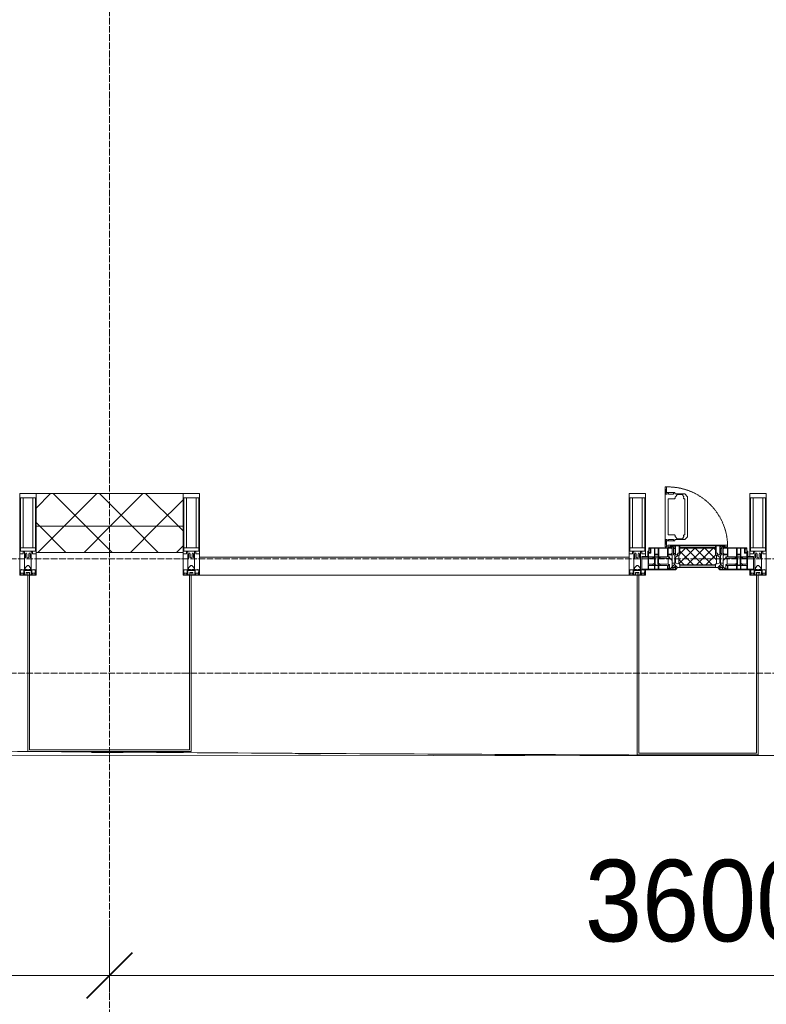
# Model space of a CAD drawing. Header units: millimetres. Extents: x 5617 to 125204, y 7718 to 237738.
# Tile 30 of 71: x 59864 to 62149, y 58536 to 61551. Entities that reach past the tile are written whole.
import ezdxf

# ---------------------------------------------------------------- set-up
doc = ezdxf.new("R2010")
doc.units = ezdxf.units.MM
for name, pattern in [('-D1-02х01', [3, 2, -1]), ('ADSK_Линия сетки', [25, 20, -2.5, 0, -2.5]), ('Линия сетки', [25, 20, -2.5, 0, -2.5])]:
    doc.linetypes.add(name, pattern=pattern)
for name, color, linetype, lineweight in [('Импосты витража', 7, 'Continuous', 18), ('Колонны', 7, 'Continuous', 18), ('Окна', 7, 'Continuous', 18), ('Оси', 7, 'Continuous', 9), ('Панели витража', 7, 'Continuous', 18), ('Размеры', 7, 'Continuous', 9), ('Размеры-100', 7, 'Continuous', 9), ('Стены разрез', 7, 'Continuous', 40), ('Стены штриховка', 7, 'Continuous', 40), ('Форма', 7, 'Continuous', 18), ('Формообразующий элемент-перекрытие', 7, 'Continuous', 18), ('Элементы узлов', 7, 'Continuous', 18)]:
    doc.layers.add(name, color=color, linetype=linetype, lineweight=lineweight)
doc.styles.add('Arial', font='arial.ttf', dxfattribs={"width": 0.9, "height": 250})
doc.dimstyles.new('Основной_2_5_мм', dxfattribs={"dimscale": 304.8, "dimtxt": 255.06485, "dimasz": 0.463911, "dimexe": 0.492126, "dimexo": 0.492126, "dimgap": 0.098425, "dimtad": 1, "dimdec": 0, "dimdsep": 46, "dimtxsty": 'Arial', "dimblk1": 'OBLIQUE', "dimblk2": 'OBLIQUE', "dimsah": 1, "dimcen": 0.09, "dimdle": 0.492126, "dimazin": 2, "dimtfac": 1, "dimtdec": 4, "dimtix": 1, "dimtmove": 0, "dimatfit": 3, "dimfxl": 1, "dimtvp": 1, "dimtolj": 1, "dimtzin": 0, "dimlwd": 20, "dimlwe": 20, "dimarcsym": 2})
pattern_1 = [(45, (0, 0), (-70.71068, 70.71068), []), (135, (0, 0), (-70.71068, -70.71068), [])]

# ---------------------------------------------------------------- blocks, each defined once
blk = doc.blocks.new('Rectangular Mullion - 50Wx250H-2623690-МКСС_K3_L26__85_950_')
at = {"layer": 'Элементы узлов', "color": 254, "lineweight": 5, "true_color": 0xcccccc}
for p, q in [((-25, 65.2), (-25, 250)), ((-25, 250), (0, 250)), ((25, 250), (0, 250)), ((25, 65.2), (25, 250)), ((-23, 237.3), (0, 237.3)), ((-23, 237.3), (-23, 73.6)), ((-14.9, 84), (-14.9, 237.3)), ((23, 237.3), (0, 237.3)), ((14.9, 84), (14.9, 237.3)), ((23, 237.3), (23, 73.6)), ((-14, 65.2), (-25, 65.2)), ((0, 84), (-23, 84)), ((-0.5, 73.6), (-23, 73.6)), ((-14, 71.3), (-14, 65.2)), ((-10, 71.3), (-14, 71.3)), ((-10, 53), (-10, 71.3)), ((-7, 65.2), (-5.9, 67.3)), ((-7, 65.2), (-7, 54.7)), ((-4.1, 67.3), (-5.9, 67.3)), ((-4.1, 67.3), (-2.9, 65.1)), ((-2.9, 65.1), (-2.9, 54.6)), ((0, 84), (23, 84)), ((0.5, 73.6), (23, 73.6)), ((4.1, 67.3), (2.9, 65.1)), ((2.9, 65.1), (2.9, 54.6)), ((4.1, 67.3), (5.9, 67.3)), ((7, 65.2), (5.9, 67.3)), ((7, 65.2), (7, 54.7)), ((10, 71.3), (14, 71.3)), ((10, 53), (10, 71.3)), ((14, 71.3), (14, 65.2)), ((14, 65.2), (25, 65.2)), ((-8.7, 53), (-10, 53)), ((-10, 53), (-10, 17)), ((-8.7, 53), (-7, 54.7)), ((-1.3, 53), (-2.9, 54.6)), ((0, 53), (-1.3, 53)), ((0, 53), (1.3, 53)), ((1.3, 53), (2.9, 54.6)), ((8.7, 53), (7, 54.7)), ((8.7, 53), (10, 53)), ((10, 53), (10, 17)), ((-23.8, 14.6), (-25, 14.2)), ((-25, 0), (-25, 14.2)), ((-22.3, 17), (-23.8, 17)), ((-23.8, 17), (-23.8, 14.6)), ((-22.5, 10.6), (-23.8, 14.6)), ((-22.5, 10.6), (-23.7, 9.9)), ((-23.7, 1.3), (-23.7, 9.9)), ((-23.7, 1.3), (-11.8, 1.3)), ((-23.2, 10.2), (-22.5, 8)), ((-22.5, 8), (-22.5, 4.5)), ((-21.3, 4.5), (-22.5, 4.5)), ((-22.3, 17), (-22.3, 16)), ((-22.3, 16), (-21.3, 16)), ((-19, 17.6), (-21.3, 16)), ((-21.3, 4.5), (-21.3, 6.5)), ((-21.3, 6.5), (-14.2, 6.5)), ((-18.4, 16.6), (-19, 17.6)), ((-7.4, 16.6), (-18.4, 16.6)), ((-14.2, 6.5), (-14.2, 4.5)), ((-13.2, 4.5), (-14.2, 4.5)), ((-13.2, 4.5), (-12.2, 7.2)), ((-12.7, 7.6), (-11.3, 11.4)), ((-12.7, 7.6), (-11.8, 6.9)), ((-12.2, 9), (-12.2, 14.8)), ((-12.2, 14.8), (0, 14.8)), ((-11.8, 1.3), (-11.8, 6.9)), ((-10.5, 11.2), (-11.3, 11.4)), ((-10.5, 1.5), (-10.5, 11.2)), ((-4.8, 1.5), (-10.5, 1.5)), ((-10, 17), (-7.5, 17)), ((-8.5, 23), (-1.5, 30)), ((-8.5, 18.5), (-8.5, 23)), ((-7.5, 18.5), (-8.5, 18.5)), ((-7.5, 17), (-7.5, 18.5)), ((-7.4, 18), (-7.4, 16.6)), ((-2.6, 18), (-7.4, 18)), ((0, 8), (-4.8, 8)), ((-4.8, 1.5), (-4.8, 8)), ((-2.6, 18), (-2.6, 16.8)), ((-2.6, 16.8), (0, 16.8)), ((-1.5, 30), (0, 30)), ((1.5, 30), (0, 30)), ((2.6, 16.8), (0, 16.8)), ((0, 14.8), (0, 16.8)), ((0, 14.8), (0, 16.8)), ((12.2, 14.8), (0, 14.8)), ((0, 0), (0, 8)), ((0, 8), (4.8, 8)), ((0, 0), (0, 8)), ((8.5, 23), (1.5, 30)), ((2.6, 18), (2.6, 16.8)), ((2.6, 18), (7.4, 18)), ((4.8, 1.5), (4.8, 8)), ((4.8, 1.5), (10.5, 1.5)), ((7.4, 18), (7.4, 16.6)), ((7.4, 16.6), (18.4, 16.6)), ((7.5, 18.5), (8.5, 18.5)), ((7.5, 17), (7.5, 18.5)), ((10, 17), (7.5, 17)), ((8.5, 18.5), (8.5, 23)), ((10.5, 11.2), (11.3, 11.4)), ((10.5, 1.5), (10.5, 11.2)), ((12.7, 7.6), (11.3, 11.4)), ((12.7, 7.6), (11.8, 6.9)), ((11.8, 1.3), (11.8, 6.9)), ((23.7, 1.3), (11.8, 1.3)), ((12.2, 9), (12.2, 14.8)), ((13.2, 4.5), (12.2, 7.2)), ((13.2, 4.5), (14.2, 4.5)), ((21.3, 6.5), (14.2, 6.5)), ((14.2, 6.5), (14.2, 4.5)), ((18.4, 16.6), (19, 17.6)), ((19, 17.6), (21.3, 16)), ((22.3, 16), (21.3, 16)), ((21.3, 4.5), (21.3, 6.5)), ((21.3, 4.5), (22.5, 4.5)), ((22.3, 17), (22.3, 16)), ((22.3, 17), (23.8, 17)), ((22.5, 10.6), (23.8, 14.6)), ((22.5, 10.6), (23.7, 9.9)), ((23.2, 10.2), (22.5, 8)), ((22.5, 8), (22.5, 4.5)), ((23.7, 1.3), (23.7, 9.9)), ((23.8, 17), (23.8, 14.6)), ((23.8, 14.6), (25, 14.2)), ((25, 0), (25, 14.2)), ((-25, 0), (0, 0)), ((25, 0), (0, 0))]:
    blk.add_line(p, q, dxfattribs=at)
for centre, start, end in [((-0.5, 73.1), 360, 90), ((0.5, 73.1), 90, 180)]:
    blk.add_arc(centre, 0.5, start, end, dxfattribs=at)
blk = doc.blocks.new('Rectangular Mullion - R_StandardFrame_50Wx250H-4646277-МКСС_K3_L26__85_950_')
at = {"layer": 'Импосты витража', "color": 254, "lineweight": 5, "true_color": 0xcccccc}
for p, q in [((-25, 0), (-25, 250)), ((-25, 250), (25, 250)), ((25, 250), (25, 0)), ((0, 0), (-25, 0)), ((25, 0), (5, 0))]:
    blk.add_line(p, q, dxfattribs=at)
blk = doc.blocks.new('Rectangular Mullion - R_StandardFrame_50Wx250H-4641129-МКСС_K3_L26__85_950_')
at = {"layer": 'Импосты витража', "color": 254, "lineweight": 5, "true_color": 0xcccccc}
for p, q in [((-25, 0), (-25, 250)), ((-25, 250), (25, 250)), ((25, 250), (25, 0)), ((-5, 0), (-25, 0)), ((25, 0), (0, 0))]:
    blk.add_line(p, q, dxfattribs=at)
blk = doc.blocks.new('A_PAN_Створка - 383мм 7_1-V41-МКСС_K3_L26__85_950_')
at = {"layer": 'Панели витража', "lineweight": 5, "true_color": 0xcccccc}
h = blk.add_hatch(dxfattribs=at)
h.set_pattern_fill('FP_14', color=254, style=0, pattern_type=2)
h.set_pattern_definition([(225, (98950, 59850), (14.1421356, -14.1421356), []), (315, (98950, 59850), (14.1421356, 14.1421356), [])])
h.paths.add_polyline_path([(15, -31.8), (-54.5, -31.8), (-54.9, -34.1), (-57.2, -36.4), (-57.2, -60.8), (-54.6, -63.4), (-53.6, -82.7), (54.6, -81.8), (54.6, -63.4), (57.2, -60.8), (57.2, -36.4), (54.9, -34.1), (54.5, -31.8)])
at = {"layer": 'Окна', "color": 254, "lineweight": 5, "true_color": 0xcccccc}
for p, q in [((-67.9, -17), (-171, -17)), ((-171, -17), (-171, -57)), ((-171, -18.5), (-153.5, -18.5)), ((-153.5, -18.5), (-152, -20)), ((-152, -20), (-152, -73.5)), ((-150.5, -17), (-150.5, -29.4)), ((-132.4, -18.6), (-150.5, -18.6)), ((-150.5, -29.4), (-132.4, -29.4)), ((-132.4, -29.4), (-132.4, -18.6)), ((-131, -18.2), (-131, -29.5)), ((-120.8, -18.2), (-131, -18.2)), ((-131, -29.5), (-120.8, -29.5)), ((-120.8, -18.2), (-120.8, -29.5)), ((-119.3, -18.6), (-92.5, -18.6)), ((-119.3, -29.4), (-119.3, -18.6)), ((-92.5, -29.4), (-119.3, -29.4)), ((-92.5, -18.6), (-92.5, -29.4)), ((-90.8, -18.5), (-90.8, -29.4)), ((-87.3, -18.5), (-90.8, -18.5)), ((-90.8, -29.4), (-85.9, -29.4)), ((-87.3, -20.4), (-87.3, -18.5)), ((-87.3, -20.4), (-87.3, -21.9)), ((-84.8, -20.4), (-87.3, -20.4)), ((-87.3, -21.9), (-85.9, -21.9)), ((-85.9, -18.2), (-85.9, -20.4)), ((-75.9, -18.2), (-85.9, -18.2)), ((-85.9, -21.9), (-85.9, -29.4)), ((-85.9, -29.4), (-85.9, -32.5)), ((-83.4, -20.4), (-84.8, -20.4)), ((-70, -33.8), (-83.4, -20.4)), ((-78, -84), (-78, -23.5)), ((-78, -23.5), (-67.9, -23.5)), ((-75.9, -21.5), (-75.9, -18.2)), ((-75.9, -21.5), (-75.9, -23.5)), ((-74.9, -21.5), (-75.9, -21.5)), ((-75.9, -23.5), (-73, -23.5)), ((-74.9, -17.9), (-74.9, -21.5)), ((-68.9, -17.9), (-74.9, -17.9)), ((-67.2, -29.3), (-73, -23.5)), ((-61.4, -23.5), (-70, -32.1)), ((-68.9, -21.5), (-68.9, -17.9)), ((-67.9, -21.5), (-68.9, -21.5)), ((-61.4, -23.5), (-67.9, -17)), ((-67.9, -17), (-67.9, -23.5)), ((-67.9, -21.5), (-67.9, -23.5)), ((-67.9, -23.5), (-64.6, -26.8)), ((-67.9, -23.5), (-64.6, -26.8)), ((-64.6, -26.8), (-67.2, -29.3)), ((-64.6, -26.8), (-61.4, -23.5)), ((61.4, -23.5), (-61.4, -23.5)), ((67.9, -17), (61.4, -23.5)), ((70, -32.1), (61.4, -23.5)), ((61.4, -23.5), (64.6, -26.8)), ((67.9, -23.5), (64.6, -26.8)), ((64.6, -26.8), (67.9, -23.5)), ((64.6, -26.8), (67.2, -29.3)), ((67.2, -29.3), (73, -23.5)), ((67.9, -23.5), (67.9, -17)), ((171, -17), (67.9, -17)), ((67.9, -21.5), (67.9, -23.5)), ((67.9, -21.5), (68.9, -21.5)), ((67.9, -23.5), (78, -23.5)), ((68.9, -17.9), (74.9, -17.9)), ((68.9, -21.5), (68.9, -17.9)), ((70, -33.8), (83.4, -20.4)), ((75.9, -23.5), (73, -23.5)), ((74.9, -17.9), (74.9, -21.5)), ((74.9, -21.5), (75.9, -21.5)), ((75.9, -18.2), (85.9, -18.2)), ((75.9, -21.5), (75.9, -18.2)), ((75.9, -21.5), (75.9, -23.5)), ((78, -23.5), (78, -84)), ((83.4, -20.4), (84.8, -20.4)), ((84.8, -20.4), (87.3, -20.4)), ((85.9, -18.2), (85.9, -20.4)), ((85.9, -21.9), (85.9, -29.4)), ((87.3, -21.9), (85.9, -21.9)), ((85.9, -29.4), (85.9, -32.5)), ((90.8, -29.4), (85.9, -29.4)), ((87.3, -18.5), (90.8, -18.5)), ((87.3, -20.4), (87.3, -18.5)), ((87.3, -20.4), (87.3, -21.9)), ((90.8, -18.5), (90.8, -29.4)), ((92.5, -18.6), (92.5, -29.4)), ((119.3, -18.6), (92.5, -18.6)), ((92.5, -29.4), (119.3, -29.4)), ((119.3, -29.4), (119.3, -18.6)), ((120.8, -18.2), (120.8, -29.5)), ((120.8, -18.2), (131, -18.2)), ((131, -29.5), (120.8, -29.5)), ((131, -18.2), (131, -29.5)), ((132.4, -18.6), (150.5, -18.6)), ((132.4, -29.4), (132.4, -18.6)), ((150.5, -29.4), (132.4, -29.4)), ((150.5, -17), (150.5, -29.4)), ((153.5, -18.5), (152, -20)), ((152, -20), (152, -73.5)), ((171, -18.5), (153.5, -18.5)), ((171, -57), (171, -17)), ((-171, -55.5), (-152, -55.5)), ((-171, -57), (-156, -57)), ((-153, -60), (-153, -73.5)), ((-150.5, -33.6), (-150.5, -68)), ((-136.3, -33.6), (-150.5, -33.6)), ((-136.4, -52.4), (-150.5, -52.4)), ((-150.5, -56.6), (-132.4, -56.6)), ((-137.2, -31), (-135.8, -35)), ((-132.5, -31), (-137.2, -31)), ((-137.2, -54.8), (-135.8, -50.8)), ((-132.5, -54.8), (-137.2, -54.8)), ((-132.1, -36.8), (-135.8, -35)), ((-132.1, -49), (-135.8, -50.8)), ((-132.5, -31.9), (-133.4, -33.7)), ((-133.4, -33.7), (-130.1, -35.3)), ((-133.4, -52), (-130.1, -50.4)), ((-132.5, -53.8), (-133.4, -52)), ((-132.5, -31.9), (-132.5, -31)), ((-132.5, -53.8), (-132.5, -54.8)), ((-132.4, -56.6), (-132.4, -82.5)), ((-132.1, -49), (-132.1, -36.8)), ((-131, -30.9), (-131, -33)), ((-120.8, -30.9), (-131, -30.9)), ((-129.4, -34.6), (-131, -33)), ((-129.4, -51.1), (-131, -52.7)), ((-131, -55.1), (-131, -52.7)), ((-120.8, -55.1), (-131, -55.1)), ((-131, -56.5), (-131, -62.6)), ((-131, -56.5), (-120.8, -56.5)), ((-130.1, -35.3), (-129.4, -34.6)), ((-130.1, -35.3), (-130.1, -50.4)), ((-130.1, -50.4), (-129.4, -51.1)), ((-122.4, -34.6), (-120.8, -33)), ((-121.7, -35.3), (-122.4, -34.6)), ((-121.7, -50.4), (-122.4, -51.1)), ((-122.4, -51.1), (-120.8, -52.7)), ((-118.4, -33.7), (-121.7, -35.3)), ((-121.7, -35.3), (-121.7, -50.4)), ((-118.4, -52), (-121.7, -50.4)), ((-120.8, -30.9), (-120.8, -33)), ((-120.8, -55.1), (-120.8, -52.7)), ((-120.8, -56.5), (-120.8, -62.6)), ((-119.7, -36.8), (-115.9, -35)), ((-119.7, -49), (-119.7, -36.8)), ((-119.7, -49), (-115.9, -50.8)), ((-119.3, -31), (-114.6, -31)), ((-119.3, -31.9), (-119.3, -31)), ((-119.3, -31.9), (-118.4, -33.7)), ((-119.3, -53.8), (-118.4, -52)), ((-119.3, -53.8), (-119.3, -54.8)), ((-119.3, -54.8), (-114.6, -54.8)), ((-119.3, -56.6), (-119.3, -82.5)), ((-92.5, -56.6), (-119.3, -56.6)), ((-114.6, -31), (-115.9, -35)), ((-114.6, -54.8), (-115.9, -50.8)), ((-94.1, -33.5), (-115.4, -33.5)), ((-94.1, -52.5), (-115.3, -52.5)), ((-89.9, -35.1), (-94.1, -33.5)), ((-89.9, -50.9), (-94.1, -52.5)), ((-92.5, -56.6), (-92.5, -82.5)), ((-90.8, -56.6), (-85.9, -56.6)), ((-90.8, -62.7), (-90.8, -56.6)), ((-89.9, -32.5), (-89.9, -35.1)), ((-85.9, -32.5), (-89.9, -32.5)), ((-89.9, -35.1), (-89.9, -50.9)), ((-89.9, -52.2), (-89.9, -50.9)), ((-89.9, -52.2), (-88.6, -53.5)), ((-85.9, -53.5), (-88.6, -53.5)), ((-85.9, -53.5), (-78, -45.6)), ((-85.9, -56.6), (-85.9, -53.5)), ((-78, -36.8), (-70, -36.8)), ((-78, -45.6), (-78, -36.8)), ((-70, -32.1), (-70, -62.5)), ((-70, -36.8), (-70, -33.8)), ((70, -62.5), (70, -32.1)), ((70, -36.8), (70, -33.8)), ((78, -36.8), (70, -36.8)), ((78, -45.6), (78, -36.8)), ((85.9, -53.5), (78, -45.6)), ((85.9, -32.5), (89.9, -32.5)), ((85.9, -53.5), (88.6, -53.5)), ((85.9, -56.6), (85.9, -53.5)), ((90.8, -56.6), (85.9, -56.6)), ((89.9, -52.2), (88.6, -53.5)), ((89.9, -32.5), (89.9, -35.1)), ((89.9, -35.1), (94.1, -33.5)), ((89.9, -35.1), (89.9, -50.9)), ((89.9, -50.9), (94.1, -52.5)), ((89.9, -52.2), (89.9, -50.9)), ((90.8, -62.7), (90.8, -56.6)), ((92.5, -56.6), (119.3, -56.6)), ((92.5, -56.6), (92.5, -82.5)), ((94.1, -33.5), (115.4, -33.5)), ((94.1, -52.5), (115.3, -52.5)), ((114.6, -31), (115.9, -35)), ((119.3, -31), (114.6, -31)), ((114.6, -54.8), (115.9, -50.8)), ((119.3, -54.8), (114.6, -54.8)), ((119.7, -36.8), (115.9, -35)), ((119.7, -49), (115.9, -50.8)), ((119.3, -31.9), (118.4, -33.7)), ((118.4, -33.7), (121.7, -35.3)), ((118.4, -52), (121.7, -50.4)), ((119.3, -53.8), (118.4, -52)), ((119.3, -31.9), (119.3, -31)), ((119.3, -53.8), (119.3, -54.8)), ((119.3, -56.6), (119.3, -82.5)), ((119.7, -49), (119.7, -36.8)), ((120.8, -30.9), (120.8, -33)), ((120.8, -30.9), (131, -30.9)), ((122.4, -34.6), (120.8, -33)), ((122.4, -51.1), (120.8, -52.7)), ((120.8, -55.1), (120.8, -52.7)), ((120.8, -55.1), (131, -55.1)), ((120.8, -56.5), (120.8, -62.6)), ((131, -56.5), (120.8, -56.5)), ((121.7, -35.3), (122.4, -34.6)), ((121.7, -35.3), (121.7, -50.4)), ((121.7, -50.4), (122.4, -51.1)), ((129.4, -34.6), (131, -33)), ((130.1, -35.3), (129.4, -34.6)), ((130.1, -50.4), (129.4, -51.1)), ((129.4, -51.1), (131, -52.7)), ((133.4, -33.7), (130.1, -35.3)), ((130.1, -35.3), (130.1, -50.4)), ((133.4, -52), (130.1, -50.4)), ((131, -30.9), (131, -33)), ((131, -55.1), (131, -52.7)), ((131, -56.5), (131, -62.6)), ((132.1, -36.8), (135.8, -35)), ((132.1, -49), (132.1, -36.8)), ((132.1, -49), (135.8, -50.8)), ((150.5, -56.6), (132.4, -56.6)), ((132.4, -56.6), (132.4, -82.5)), ((132.5, -31), (137.2, -31)), ((132.5, -31.9), (132.5, -31)), ((132.5, -31.9), (133.4, -33.7)), ((132.5, -53.8), (133.4, -52)), ((132.5, -53.8), (132.5, -54.8)), ((132.5, -54.8), (137.2, -54.8)), ((137.2, -31), (135.8, -35)), ((137.2, -54.8), (135.8, -50.8)), ((136.3, -33.6), (150.5, -33.6)), ((136.4, -52.4), (150.5, -52.4)), ((150.5, -33.6), (150.5, -68)), ((171, -55.5), (152, -55.5)), ((153, -73.5), (153, -60)), ((156, -57), (171, -57)), ((-153, -73.5), (-150, -73.5)), ((-150.5, -68), (-143.5, -68)), ((-150.5, -69.5), (-150.5, -73.5)), ((-145, -69.5), (-150.5, -69.5)), ((-150, -73.5), (-150, -84)), ((-150, -84), (-78, -84)), ((-148.5, -81), (-148.5, -82.5)), ((-143.5, -81), (-148.5, -81)), ((-148.5, -82.5), (-132.4, -82.5)), ((-145, -69.5), (-145, -79.5)), ((-143.5, -68), (-143.5, -81)), ((-120.8, -62.6), (-131, -62.6)), ((-131, -64.6), (-120.8, -64.6)), ((-131, -82.5), (-131, -64.6)), ((-131, -82.5), (-120.8, -82.5)), ((-120.8, -82.5), (-120.8, -64.6)), ((-119.3, -82.5), (-92.5, -82.5)), ((-73.9, -87.5), (-91.5, -87.5)), ((-91.5, -87.5), (-91.5, -92)), ((-80.4, -62.7), (-90.8, -62.7)), ((-90.8, -64.6), (-90.8, -82.5)), ((-80.1, -64.6), (-90.8, -64.6)), ((-90.8, -82.5), (-79.5, -82.5)), ((-78, -84), (-85, -84)), ((-85, -84), (-85, -87.5)), ((-85, -87.5), (-78, -87.5)), ((-80.4, -61.1), (-80.4, -62.7)), ((-78, -61.1), (-80.4, -61.1)), ((-80.1, -66.1), (-80.1, -64.6)), ((-78, -66.1), (-80.1, -66.1)), ((-79.5, -80.6), (-78, -80.6)), ((-79.5, -82.5), (-79.5, -80.6)), ((-78, -66.1), (-78, -61.1)), ((-78, -87.5), (-78, -84)), ((-70, -62.5), (-73.9, -62.5)), ((-73.9, -62.5), (-73.9, -87.5)), ((73.9, -62.5), (70, -62.5)), ((73.9, -87.5), (73.9, -62.5)), ((91.5, -87.5), (73.9, -87.5)), ((78, -61.1), (80.4, -61.1)), ((78, -66.1), (78, -61.1)), ((78, -66.1), (80.1, -66.1)), ((79.5, -80.6), (78, -80.6)), ((78, -87.5), (78, -84)), ((78, -84), (85, -84)), ((78, -84), (150, -84)), ((85, -87.5), (78, -87.5)), ((79.5, -82.5), (79.5, -80.6)), ((90.8, -82.5), (79.5, -82.5)), ((80.1, -64.6), (90.8, -64.6)), ((80.1, -66.1), (80.1, -64.6)), ((80.4, -61.1), (80.4, -62.7)), ((80.4, -62.7), (90.8, -62.7)), ((85, -84), (85, -87.5)), ((90.8, -64.6), (90.8, -82.5)), ((91.5, -92), (91.5, -87.5)), ((119.3, -82.5), (92.5, -82.5)), ((120.8, -62.6), (131, -62.6)), ((120.8, -82.5), (120.8, -64.6)), ((131, -64.6), (120.8, -64.6)), ((131, -82.5), (120.8, -82.5)), ((131, -82.5), (131, -64.6)), ((148.5, -82.5), (132.4, -82.5)), ((143.5, -68), (143.5, -81)), ((150.5, -68), (143.5, -68)), ((143.5, -81), (148.5, -81)), ((145, -69.5), (150.5, -69.5)), ((145, -69.5), (145, -79.5)), ((148.5, -81), (148.5, -82.5)), ((150, -84), (150, -73.5)), ((150, -73.5), (153, -73.5)), ((150.5, -69.5), (150.5, -73.5)), ((-91.5, -92), (91.5, -92))]:
    blk.add_line(p, q, dxfattribs=at)
at = {"layer": 'Окна', "color": 7, "lineweight": 5, "true_color": 0xf4f4f4}
for p, q in [((95.1, -87.5), (95.1, -105.1)), ((99.6, -87.5), (95.1, -87.5)), ((99.6, -270.5), (99.6, -87.5)), ((39.7, -109), (31.1, -117.6)), ((31.1, -117.6), (31.1, -240.4)), ((70.1, -109), (39.7, -109)), ((45, -113.3), (42.3, -118.2)), ((42.3, -118.2), (43.5, -121.7)), ((45.9, -111.2), (45, -113.3)), ((63.3, -111.2), (45.9, -111.2)), ((64.1, -113), (63.3, -111.2)), ((64.1, -113), (66.7, -117)), ((66.7, -117), (68.6, -118.3)), ((68.6, -118.3), (68.6, -121.6)), ((70.1, -105.1), (70.1, -109)), ((95.1, -105.1), (70.1, -105.1)), ((74.1, -109.6), (74.1, -105.1)), ((89.1, -109.6), (74.1, -109.6)), ((89.1, -105.1), (89.1, -109.6)), ((93.1, -109.6), (93.1, -105.1)), ((97.9, -109.6), (93.1, -109.6)), ((97.9, -95.6), (95.1, -95.6)), ((97.9, -95.6), (97.9, -109.6)), ((41.4, -123.8), (39.1, -124.2)), ((39.1, -179), (39.1, -124.2)), ((41.4, -123.8), (43.5, -121.7)), ((68.6, -121.6), (71.1, -124.1)), ((71.1, -124.1), (89.5, -124.1)), ((89.5, -124.1), (90.6, -125.2)), ((90.6, -125.2), (90.6, -232.8)), ((39.1, -179), (39.1, -233.8)), ((39.7, -249), (31.1, -240.4)), ((41.4, -234.2), (39.1, -233.8)), ((41.4, -234.2), (43.5, -236.3)), ((42.3, -239.8), (43.5, -236.3)), ((45, -244.7), (42.3, -239.8)), ((64.1, -245), (66.7, -241)), ((66.7, -241), (68.6, -239.7)), ((68.6, -236.4), (71.1, -233.9)), ((68.6, -239.7), (68.6, -236.4)), ((71.1, -233.9), (89.5, -233.9)), ((89.5, -233.9), (90.6, -232.8)), ((70.1, -249), (39.7, -249)), ((45.9, -246.8), (45, -244.7)), ((63.3, -246.8), (45.9, -246.8)), ((64.1, -245), (63.3, -246.8)), ((70.1, -252.9), (70.1, -249)), ((95.1, -252.9), (70.1, -252.9)), ((74.1, -248.4), (74.1, -252.9)), ((89.1, -248.4), (74.1, -248.4)), ((89.1, -252.9), (89.1, -248.4)), ((93.1, -248.4), (93.1, -252.9)), ((97.9, -248.4), (93.1, -248.4)), ((95.1, -270.5), (95.1, -252.9)), ((97.9, -262.4), (95.1, -262.4)), ((99.6, -270.5), (95.1, -270.5)), ((97.9, -262.4), (97.9, -248.4))]:
    blk.add_line(p, q, dxfattribs=at)
at = {"layer": 'Окна', "color": 254, "lineweight": 5, "true_color": 0xcccccc}
for centre, start, end in [((-156, -60), 0, 90), ((156, -60), 90, 180)]:
    blk.add_arc(centre, 3, start, end, dxfattribs=at)
at = {"layer": 'Окна', "color": 254, "linetype": '-D1-02х01', "lineweight": 5, "true_color": 0xcccccc}
blk.add_arc((91.4, -87.5), 183, 181.4091, 271.1445, dxfattribs=at)
at = {"layer": 'Элементы узлов', "color": 254, "lineweight": 5, "true_color": 0xcccccc}
for p, q in [((-70, -32.1), (-61.4, -23.5)), ((61.4, -23.5), (-61.4, -23.5)), ((-54.9, -25.8), (-53.9, -24.8)), ((-54.9, -29.5), (-54.9, -25.8)), ((-53.9, -30.5), (-54.9, -29.5)), ((-53.9, -24.8), (53.9, -24.8)), ((54.9, -25.8), (53.9, -24.8)), ((53.9, -30.5), (54.9, -29.5)), ((54.9, -29.5), (54.9, -25.8)), ((70, -32.1), (61.4, -23.5)), ((-70, -62.5), (-70, -32.1)), ((-67.8, -38.3), (-65.7, -37.4)), ((-67.8, -55.7), (-67.8, -38.3)), ((-66, -56.5), (-67.8, -55.7)), ((-66, -56.5), (-62, -59.1)), ((-65.7, -37.4), (-60.8, -34.7)), ((-62, -59.1), (-60.7, -61)), ((-60.8, -34.7), (-57.3, -35.9)), ((-55.2, -33.8), (-57.3, -35.9)), ((-54.9, -34.1), (-57.2, -36.4)), ((-57.2, -36.4), (-57.2, -60.8)), ((-55.2, -33.8), (-54.8, -31.5)), ((-54.5, -31.8), (-54.9, -34.1)), ((0, -31.5), (-54.8, -31.5)), ((54.5, -31.8), (-54.5, -31.8)), ((53.9, -30.5), (-53.9, -30.5)), ((0, -31.5), (54.8, -31.5)), ((54.9, -34.1), (54.5, -31.8)), ((55.2, -33.8), (54.8, -31.5)), ((57.2, -36.4), (54.9, -34.1)), ((55.2, -33.8), (57.3, -35.9)), ((57.2, -60.8), (57.2, -36.4)), ((60.8, -34.7), (57.3, -35.9)), ((62, -59.1), (60.7, -61)), ((65.7, -37.4), (60.8, -34.7)), ((66, -56.5), (62, -59.1)), ((67.8, -38.3), (65.7, -37.4)), ((66, -56.5), (67.8, -55.7)), ((67.8, -55.7), (67.8, -38.3)), ((70, -62.5), (70, -32.1)), ((-91.5, -87.5), (-73.9, -87.5)), ((-91.5, -92), (-91.5, -87.5)), ((-83.4, -90.3), (-83.4, -87.5)), ((-83.4, -90.3), (-69.4, -90.3)), ((-73.9, -62.5), (-70, -62.5)), ((-73.9, -87.5), (-73.9, -62.5)), ((-69.4, -66.5), (-73.9, -66.5)), ((-73.9, -81.5), (-69.4, -81.5)), ((-69.4, -85.5), (-73.9, -85.5)), ((-69.4, -81.5), (-69.4, -66.5)), ((-69.4, -90.3), (-69.4, -85.5)), ((-61.7, -62.5), (-67.9, -62.5)), ((-67.9, -62.5), (-67.9, -89.3)), ((-67.9, -89.3), (-66.9, -90.3)), ((-66.9, -90.3), (-57.4, -90.3)), ((-61.7, -64.9), (-61.7, -62.5)), ((-60.1, -67.7), (-61.7, -64.9)), ((-60.7, -61), (-57.4, -61)), ((-56.4, -67.7), (-60.1, -67.7)), ((-57.4, -61), (-54.9, -63.5)), ((-57.4, -90.3), (-56.4, -89.4)), ((-57.2, -60.8), (-54.6, -63.4)), ((-56.4, -89.4), (-56.4, -67.7)), ((-54.9, -63.5), (-54.9, -81.9)), ((-54.9, -81.9), (-53.8, -83)), ((-54.9, -85.6), (-53.9, -84.6)), ((-54.9, -89.3), (-54.9, -85.6)), ((-53.9, -90.3), (-54.9, -89.3)), ((-54.6, -63.4), (-54.6, -81.8)), ((-54.6, -81.8), (-53.6, -82.7)), ((-53.9, -84.6), (53.9, -84.6)), ((53.9, -90.3), (-53.9, -90.3)), ((53.8, -83), (-53.8, -83)), ((-53.6, -82.7), (53.6, -82.7)), ((53.6, -82.7), (54.6, -81.8)), ((54.9, -81.9), (53.8, -83)), ((54.9, -85.6), (53.9, -84.6)), ((53.9, -90.3), (54.9, -89.3)), ((54.6, -63.4), (57.2, -60.8)), ((54.6, -81.8), (54.6, -63.4)), ((57.4, -61), (54.9, -63.5)), ((54.9, -63.5), (54.9, -81.9)), ((54.9, -89.3), (54.9, -85.6)), ((56.4, -67.7), (60.1, -67.7)), ((56.4, -89.4), (56.4, -67.7)), ((57.4, -90.3), (56.4, -89.4)), ((60.7, -61), (57.4, -61)), ((66.9, -90.3), (57.4, -90.3)), ((60.1, -67.7), (61.7, -64.9)), ((61.7, -62.5), (67.9, -62.5)), ((61.7, -64.9), (61.7, -62.5)), ((67.9, -89.3), (66.9, -90.3)), ((67.9, -62.5), (67.9, -89.3)), ((69.4, -66.5), (73.9, -66.5)), ((69.4, -81.5), (69.4, -66.5)), ((73.9, -81.5), (69.4, -81.5)), ((69.4, -85.5), (73.9, -85.5)), ((69.4, -90.3), (69.4, -85.5)), ((83.4, -90.3), (69.4, -90.3)), ((73.9, -62.5), (70, -62.5)), ((73.9, -87.5), (73.9, -62.5)), ((91.5, -87.5), (73.9, -87.5)), ((83.4, -90.3), (83.4, -87.5)), ((91.5, -92), (91.5, -87.5)), ((-91.5, -92), (91.5, -92))]:
    blk.add_line(p, q, dxfattribs=at)
blk = doc.blocks.new('System Panel - A_PAN_Glass-6437755-МКСС_K3_L26__85_950_')
at = {"layer": 'Панели витража', "color": 254, "lineweight": 5, "true_color": 0xcccccc}
for p, q in [((657.5, 0), (-657.5, 0)), ((-657.5, 0), (-657.5, -55)), ((657.5, -55), (657.5, 0)), ((-657.5, -55), (657.5, -55))]:
    blk.add_line(p, q, dxfattribs=at)
blk = doc.blocks.new('Rectangular Mullion - R_StandardFrame_50Wx250H-V33-МКСС_K3_L26__85_950_')
at = {"layer": 'Импосты витража', "color": 254, "lineweight": 5, "true_color": 0xcccccc}
for p, q in [((-25, 0), (-25, 250)), ((-25, 250), (25, 250)), ((25, 250), (25, 57)), ((0, 0), (-25, 0)), ((25, 0), (5, 0)), ((25, 17), (25, 0))]:
    blk.add_line(p, q, dxfattribs=at)
blk = doc.blocks.new('Rectangular Mullion - R_StandardFrame_50Wx250H-V34-МКСС_K3_L26__85_950_')
at = {"layer": 'Импосты витража', "color": 254, "lineweight": 5, "true_color": 0xcccccc}
for p, q in [((-25, 57), (-25, 250)), ((-25, 250), (25, 250)), ((25, 250), (25, 0)), ((-25, 0), (-25, 17)), ((-5, 0), (-25, 0)), ((25, 0), (0, 0))]:
    blk.add_line(p, q, dxfattribs=at)
blk = doc.blocks.new('A_SLK_PAN_Type1 - Прямой тип панели-5878872-МКСС_K3_L26__85_950_')
at = {"layer": 'Колонны', "color": 254, "lineweight": 5, "true_color": 0xcccccc}
for p, q in [((-245, 0), (-250, 0)), ((-250, 0), (-250, -540)), ((-245, -535), (-245, 0)), ((245, 0), (245, -535)), ((250, 0), (245, 0)), ((250, -540), (250, 0)), ((-250, -540), (250, -540)), ((245, -535), (-245, -535))]:
    blk.add_line(p, q, dxfattribs=at)
blk = doc.blocks.new('A_SLK_PAN_Type1 - Прямой тип панели с перфорацией Ф1_1-6627195-МКСС_K3_L26__85_950_')
at = {"layer": 'Колонны', "color": 254, "lineweight": 5, "true_color": 0xcccccc}
for p, q in [((-180, 0), (-185, 0)), ((-185, 0), (-185, -550)), ((-180, -545), (-180, 0)), ((180, 0), (180, -545)), ((185, 0), (180, 0)), ((185, -550), (185, 0)), ((-185, -550), (185, -550)), ((180, -545), (-180, -545))]:
    blk.add_line(p, q, dxfattribs=at)
blk = doc.blocks.new('135_SLK_K3_AR_FCD_rvt-1-МКСС_K3_L26__85_950_')
at = {"layer": 'Стены разрез', "lineweight": 5, "true_color": 0xcccccc}
h = blk.add_hatch(dxfattribs=at)
h.set_pattern_fill('FP_5', color=254, style=0, pattern_type=2)
h.set_pattern_definition(pattern_1)
h.paths.add_polyline_path([(97375, 60000), (97375, 60100), (96925, 60100), (96925, 60000)])
h = blk.add_hatch(dxfattribs=at)
h.set_pattern_fill('FP_5', color=254, style=0, pattern_type=2)
h.set_pattern_definition(pattern_1)
h.paths.add_polyline_path([(97375, 59920), (97375, 60000), (96925, 60000), (96925, 59920)])
at = {"layer": 'Стены разрез', "color": 254, "lineweight": 9, "true_color": 0xcccccc}
for p, q in [((97375, 60100), (96925, 60100)), ((96925, 60100), (96925, 59920)), ((97375, 59920), (97375, 60100)), ((96925, 59920), (97375, 59920))]:
    blk.add_line(p, q, dxfattribs=at)
at = {"layer": 'Стены штриховка', "color": 254, "lineweight": 9, "true_color": 0xcccccc}
blk.add_line((96925, 60000), (97375, 60000), dxfattribs=at)
at = {"layer": 'Форма', "color": 254, "lineweight": 5, "true_color": 0xcccccc, "flags": 128}
blk.add_lwpolyline([(86061.9, 59298.7), (98142, 59297.5), (100095.3, 59296.7)], dxfattribs=at)
at = {"layer": 'Форма', "color": 254, "lineweight": 9, "true_color": 0xcccccc}
for points, knots in [([(96961.1, 59309.9), (97404, 59306.5), (98646.7, 59298.6), (100689.2, 59294.4), (103088.6, 59304.5), (105487.9, 59327.2), (107887, 59361), (109686.3, 59393.3), (110885.7, 59417.5), (111385.5, 59427.9), (111785.3, 59436.5), (112085.2, 59443.1), (112385, 59449.8), (112634.9, 59455.5), (112834.8, 59460.1), (112984.7, 59463.5), (113134.6, 59467), (113284.6, 59470.5), (113434.5, 59474.1), (113584.4, 59477.7), (113734.3, 59481.3), (113884.2, 59484.9), (114034.2, 59488.5), (114184.1, 59492.2), (114334, 59495.9), (114483.9, 59499.6), (114633.9, 59503.4), (114783.7, 59507.1), (114933.6, 59510.9), (115083.6, 59514.7), (115233.5, 59518.6), (115383.4, 59522.4), (115533.3, 59526.3), (115683.2, 59530.2), (115833.2, 59534.1), (115983, 59538.1), (116132.9, 59542), (116282.9, 59546), (116432.8, 59550), (116582.7, 59554), (116732.5, 59558), (116882.5, 59562.1), (117032.4, 59566.1), (117182.3, 59570.2), (117332.1, 59574.3), (117482.1, 59578.4), (117632.1, 59582.6), (117781.9, 59586.7), (117931.7, 59590.8), (118081.7, 59595), (118231.7, 59599.2), (118381.5, 59603.4), (118531.3, 59607.6), (118656.3, 59611.1), (118756.4, 59613.9), (118856.3, 59616.7), (118981.1, 59620.2), (119106, 59623.7), (119205.9, 59626.5), (119281, 59628.7), (119356, 59630.8), (119456, 59633.6), (119580.7, 59637.1), (119705.5, 59640.6), (119805.5, 59643.5), (119880.6, 59645.6), (119955.7, 59647.7), (120055.6, 59650.5), (120180.3, 59654), (120305, 59657.5), (120405, 59660.3), (120480.2, 59662.4), (120555.4, 59664.5), (120630.3, 59666.6), (120705.1, 59668.7), (120779.8, 59670.8), (120854.6, 59672.8), (120929.5, 59674.9), (120992, 59676.6), (121042.2, 59678), (121079.8, 59679), (121117.5, 59680.1), (121167.5, 59681.4), (121229.9, 59683.1), (121304.6, 59685.2), (121379.2, 59687.2), (121453.9, 59689.2), (121528.8, 59691.2), (121591.4, 59692.8), (121641.6, 59694.2), (121679.5, 59695.2), (121717.2, 59696.1), (121767.3, 59697.4), (121829.5, 59699.1), (121903.8, 59701), (121978.1, 59702.9), (122052.6, 59704.7), (122114.9, 59706.3), (122165.1, 59707.5), (122202.9, 59708.4), (122234.6, 59709.2), (122260, 59709.8), (122279.1, 59710.3), (122298.2, 59710.7), (122323.3, 59711.3), (122354.5, 59712), (122391.4, 59712.9), (122440.2, 59714), (122500.7, 59715.4), (122573.5, 59717), (122647.1, 59718.6), (122722.1, 59720.2), (122786.3, 59721.5), (122838.8, 59722.5), (122878.8, 59723.3), (122919.1, 59724), (122972.8, 59725), (123039.6, 59726.1), (123118.9, 59727.3), (123222.6, 59728.6), (123346.9, 59729.9), (123436.9, 59730.1), (123478.6, 59730)], [-0.5526885, -0.5526885, -0.5526885, -0.5526885, -0.525, -0.475, -0.425, -0.375, -0.325, -0.275, -0.2625, -0.25, -0.24375, -0.2375, -0.23125, -0.225, -0.221875, -0.21875, -0.215625, -0.2125, -0.209375, -0.20625, -0.203125, -0.2, -0.196875, -0.19375, -0.190625, -0.1875, -0.184375, -0.18125, -0.178125, -0.175, -0.171875, -0.16875, -0.165625, -0.1625, -0.159375, -0.15625, -0.153125, -0.15, -0.146875, -0.14375, -0.140625, -0.1375, -0.134375, -0.13125, -0.128125, -0.125, -0.121875, -0.11875, -0.115625, -0.1125, -0.109375, -0.10625, -0.103125, -0.1, -0.0984375, -0.096875, -0.09375, -0.090625, -0.0890625, -0.0875, -0.0859375, -0.084375, -0.08125, -0.078125, -0.0765625, -0.075, -0.0734375, -0.071875, -0.06875, -0.065625, -0.0640625, -0.0625, -0.0609375, -0.059375, -0.0578125, -0.05625, -0.0546875, -0.053125, -0.0515625, -0.0507812, -0.05, -0.0492188, -0.0484375, -0.046875, -0.0453125, -0.04375, -0.0421875, -0.040625, -0.0390625, -0.0382813, -0.0375, -0.0367187, -0.0359375, -0.034375, -0.0328125, -0.03125, -0.0296875, -0.028125, -0.0273438, -0.0265625, -0.0257812, -0.0253906, -0.025, -0.0246094, -0.0242188, -0.0234375, -0.0226562, -0.021875, -0.0203125, -0.01875, -0.0171875, -0.015625, -0.0140625, -0.0132812, -0.0125, -0.0117188, -0.0109375, -0.009375, -0.0078125, -0.00625, -0.003125, 0, 0, 0, 0]), ([(93423.1, 59350), (94245.5, 59337.9), (95404.5, 59323.5), (96563.5, 59313.1), (96900, 59310.4)], [-0.6264204, -0.6264204, -0.6264204, -0.6264204, -0.575, -0.55396144, -0.55396144, -0.55396144, -0.55396144])]:
    blk.add_open_spline(points, degree=3, knots=knots, dxfattribs=at)
at = {"layer": 'Формообразующий элемент-перекрытие', "color": 254, "lineweight": 5, "true_color": 0xcccccc}
for points in [[(97191.3, 59306.9), (97159.1, 59307.1), (97126.8, 59307.3), (97094.5, 59307.6)], [(97795.6, 59303.1), (97769.9, 59303.3), (97744.2, 59303.4), (97718.4, 59303.6)], [(99032.9, 59298.1), (99000.7, 59298.2), (98968.6, 59298.3), (98936.4, 59298.4)]]:
    blk.add_open_spline(points, degree=3, dxfattribs=at)
blk.add_open_spline([(98421.3, 59300.1), (98404.3, 59300.2), (98373.6, 59300.3), (98342.8, 59300.5), (98329.1, 59300.5)], degree=3, knots=[0.518407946, 0.518407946, 0.518407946, 0.518407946, 0.519480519, 0.520345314, 0.520345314, 0.520345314, 0.520345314], dxfattribs=at)
at = {"layer": 'Импосты витража', "color": 254, "lineweight": 5, "true_color": 0xcccccc, "extrusion": (0, 0, -1)}
for name, p in [('Rectangular Mullion - 50Wx250H-2623690-МКСС_K3_L26__85_950_', (-96900, 59850)), ('Rectangular Mullion - R_StandardFrame_50Wx250H-4641129-МКСС_K3_L26__85_950_', (-96900, 59850)), ('Rectangular Mullion - 50Wx250H-2623690-МКСС_K3_L26__85_950_', (-97400, 59850)), ('Rectangular Mullion - R_StandardFrame_50Wx250H-4646277-МКСС_K3_L26__85_950_', (-97400, 59850)), ('Rectangular Mullion - 50Wx250H-2623690-МКСС_K3_L26__85_950_', (-98765, 59850)), ('Rectangular Mullion - R_StandardFrame_50Wx250H-V34-МКСС_K3_L26__85_950_', (-98765, 59850)), ('Rectangular Mullion - 50Wx250H-2623690-МКСС_K3_L26__85_950_', (-99135, 59850)), ('Rectangular Mullion - R_StandardFrame_50Wx250H-V33-МКСС_K3_L26__85_950_', (-99135, 59850))]:
    blk.add_blockref(name, p, dxfattribs=at)
at = {"layer": 'Колонны', "color": 254, "lineweight": 5, "true_color": 0xcccccc}
for name, p in [('A_SLK_PAN_Type1 - Прямой тип панели-5878872-МКСС_K3_L26__85_950_', (97150, 59850)), ('A_SLK_PAN_Type1 - Прямой тип панели с перфорацией Ф1_1-6627195-МКСС_K3_L26__85_950_', (98950, 59850))]:
    blk.add_blockref(name, p, dxfattribs=at)
at = {"layer": 'Панели витража', "color": 254, "lineweight": 5, "true_color": 0xcccccc, "rotation": 180}
for name, p in [('A_PAN_Створка - 383мм 7_1-V41-МКСС_K3_L26__85_950_', (98950, 59850)), ('System Panel - A_PAN_Glass-6437755-МКСС_K3_L26__85_950_', (98082.5, 59850))]:
    blk.add_blockref(name, p, dxfattribs=at)
blk = doc.blocks.new('DIMBLOCK19-МКСС_K3_L26__85_950_')
at = {"layer": 'Размеры-100', "lineweight": 20, "transparency": 16777216}
for p, q in [((58139.2, 58624.2), (58139.2, 58774.2)), ((60139.2, 58624.2), (60139.2, 58774.2)), ((58139.2, 58624.2), (60139.2, 58624.2)), ((58139.2, 58624.2), (58139.2, 58574.1)), ((60139.2, 58624.2), (60139.2, 58574.1))]:
    blk.add_line(p, q, dxfattribs=at)
at = {"layer": 'Размеры-100', "lineweight": 40, "transparency": 16777216}
for p, q in [((58139.2, 58624.2), (58209.9, 58694.9)), ((60139.2, 58624.2), (60209.9, 58694.9)), ((58139.2, 58624.2), (58068.5, 58553.5)), ((60139.2, 58624.2), (60068.5, 58553.5))]:
    blk.add_line(p, q, dxfattribs=at)
at = {"layer": 'Размеры-100', "color": 0, "lineweight": 20, "transparency": 16777216, "insert": (58793.9, 58978.7), "char_height": 250, "width": 828.765, "attachment_point": 1, "line_spacing_factor": 0.941778, "style": 'Arial'}
blk.add_mtext('2000', dxfattribs=at)
blk = doc.blocks.new('_Oblique')
at = {"color": 0, "linetype": 'ByBlock', "lineweight": -2}
blk.add_line((-0.5, -0.5), (0.5, 0.5), dxfattribs=at)
blk = doc.blocks.new('DIMBLOCK20-МКСС_K3_L26__85_950_')
at = {"layer": 'Размеры-100', "lineweight": 20, "transparency": 16777216}
for p, q in [((60139.2, 58624.2), (60139.2, 58774.2)), ((63739.2, 58624.2), (63739.2, 58774.2)), ((60139.2, 58624.2), (63739.2, 58624.2)), ((60139.2, 58624.2), (60139.2, 58574.1)), ((63739.2, 58624.2), (63739.2, 58574.1))]:
    blk.add_line(p, q, dxfattribs=at)
at = {"layer": 'Размеры-100', "lineweight": 40, "transparency": 16777216}
for p, q in [((60139.2, 58624.2), (60209.9, 58694.9)), ((63739.2, 58624.2), (63809.9, 58694.9)), ((60139.2, 58624.2), (60068.5, 58553.5)), ((63739.2, 58624.2), (63668.5, 58553.5))]:
    blk.add_line(p, q, dxfattribs=at)
at = {"layer": 'Размеры-100', "color": 0, "lineweight": 20, "transparency": 16777216, "insert": (61593.9, 58978.7), "char_height": 250, "width": 828.765, "attachment_point": 1, "line_spacing_factor": 0.941778, "style": 'Arial'}
blk.add_mtext('3600', dxfattribs=at)

msp = doc.modelspace()

# ---------------------------------------------------------------- linework, layer by layer
at = {"layer": 'Оси', "linetype": 'Линия сетки'}
msp.add_line((60139.2, 55989.9), (60139.2, 77400), dxfattribs=at)
at = {"layer": 'Оси', "linetype": 'ADSK_Линия сетки'}
for p, q in [((87439.2, 59900), (28238.8, 59900)), ((87439.2, 59550), (26968.8, 59550))]:
    msp.add_line(p, q, dxfattribs=at)

# ---------------------------------------------------------------- block references
at = {"lineweight": 5}
msp.add_blockref('135_SLK_K3_AR_FCD_rvt-1-МКСС_K3_L26__85_950_', (-37010.8, 0), dxfattribs=at)

# ---------------------------------------------------------------- dimensions: what is measured, and where the dimension line sits
at = {"layer": 'Размеры', "lineweight": 20}
for base, p1, p2, override, picture, middle in [((60139.2, 58624.2), (58139.2, 58724.1), (60139.2, 58724.1), {"dimpost": '<>', "dimfxl": 2000}, 'DIMBLOCK19-МКСС_K3_L26__85_950_', (59139.2, 58781.8)), ((63739.2, 58624.2), (60139.2, 58724.1), (63739.2, 58724.1), {"dimpost": '<>', "dimfxl": 3600}, 'DIMBLOCK20-МКСС_K3_L26__85_950_', (61939.2, 58781.9))]:
    dim = msp.add_linear_dim(base=base, p1=p1, p2=p2, dimstyle='Основной_2_5_мм', override=override, dxfattribs=at)
    dim.commit()
    dim.dimension.update_dxf_attribs({"geometry": picture, "text_midpoint": middle})

doc.saveas('drawing.dxf')
